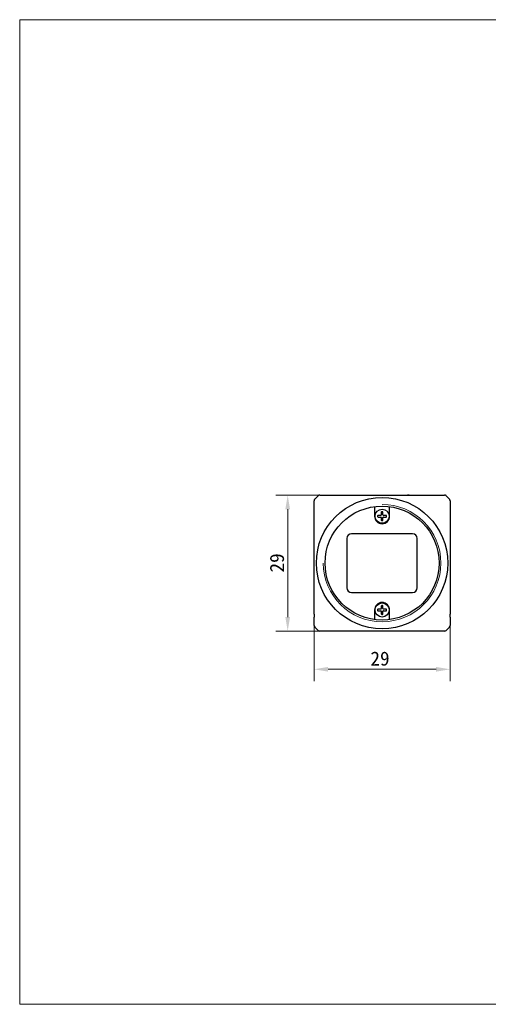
# Model space of a CAD drawing. Header units: millimetres. Extents: x 792 to 1089, y 318 to 528.
# Tile 1 of 2: x 792 to 892, y 318 to 528. Entities that reach past the tile are written whole.
import ezdxf

# ---------------------------------------------------------------- set-up
doc = ezdxf.new("R2010")
doc.units = ezdxf.units.MM
doc.header["$LTSCALE"] = 16.335
doc.header["$PDMODE"] = 3
doc.header["$PDSIZE"] = 8
doc.layers.get('0').update_dxf_attribs({"linetype": 'CONTINUOUS'})
doc.layers.get('Defpoints').update_dxf_attribs({"linetype": 'CONTINUOUS'})
for name, color, linetype in [('00_COMPONENTS', 7, 'CONTINUOUS'), ('ASM_DXF_FORMAT', 7, 'CONTINUOUS'), ('D-01-35-26-0DXF_CONTINUOUS_LINE', 7, 'CONTINUOUS'), ('D-01-36-26-0DXF_CONTINUOUS_LINE', 7, 'CONTINUOUS')]:
    doc.layers.add(name, color=color, linetype=linetype)
doc.styles.get("Standard").update_dxf_attribs({"font": 'simfang.ttf'})
doc.dimstyles.new('DIMSTYLE_1', dxfattribs={"dimtxt": 3, "dimasz": 3, "dimexe": 2.5, "dimexo": 0, "dimgap": 0.75, "dimtad": 1, "dimdsep": 46, "dimtxsty": 'STANDARD', "dimblk": '_FILLED', "dimcen": 0.09, "dimclrd": 8, "dimclre": 8, "dimclrt": 7, "dimadec": 0, "dimazin": 0, "dimtp": 0.001, "dimtm": 0.001, "dimtfac": 1, "dimtofl": 0, "dimtmove": 0, "dimatfit": 3, "dimldrblk": '_FILLED', "dimfxl": 1, "dimtolj": 1, "dimlwd": 9, "dimlwe": 9, "dimarcsym": 0})
doc.dimstyles.new('DIMSTYLE_1$0', dxfattribs={"dimtxt": 3, "dimasz": 3, "dimexe": 2.5, "dimexo": 0, "dimgap": 0.75, "dimtad": 1, "dimdsep": 46, "dimtxsty": 'STANDARD', "dimblk": '_FILLED', "dimcen": 0.09, "dimclrd": 8, "dimclre": 8, "dimclrt": 7, "dimadec": 0, "dimazin": 0, "dimtp": 0.001, "dimtm": 0.001, "dimtfac": 1, "dimtofl": 0, "dimtmove": 0, "dimatfit": 3, "dimldrblk": '_FILLED', "dimfxl": 1, "dimtolj": 1, "dimlwd": 9, "dimlwe": 9, "dimarcsym": 0})

# ---------------------------------------------------------------- blocks, each defined once
blk = doc.blocks.new('_FILLED')
at = {"color": 0, "linetype": 'ByBlock'}
blk.add_solid([(0, 0), (-1, 0.167), (-1, -0.167)], dxfattribs=at)
blk = doc.blocks.new('*D152')
at = {"layer": 'D-01-35-26-0DXF_CONTINUOUS_LINE', "color": 8, "linetype": 'Continuous', "lineweight": 9, "transparency": 16777216}
for p, q in [((856.1, 426.4), (846.78, 426.4)), ((849.28, 423.4), (849.28, 400.4)), ((856.99, 397.4), (846.78, 397.4))]:
    blk.add_line(p, q, dxfattribs=at)
at = {"layer": 'Defpoints', "color": 0, "linetype": 'Continuous', "transparency": 16777216}
for p in [(856.1, 426.4), (849.28, 397.4), (856.99, 397.4)]:
    blk.add_point(p, dxfattribs=at)
at = {"layer": 'D-01-35-26-0DXF_CONTINUOUS_LINE', "color": 8, "linetype": 'Continuous', "lineweight": 9, "transparency": 16777216, "xscale": 3, "yscale": 3, "zscale": 3}
for p, rotation in [((849.28, 426.4), 90), ((849.28, 397.4), 270)]:
    blk.add_blockref('_FILLED', p, dxfattribs=dict(at, rotation=rotation))
at = {"layer": 'D-01-35-26-0DXF_CONTINUOUS_LINE', "color": 7, "linetype": 'Continuous', "lineweight": 30, "transparency": 16777216, "insert": (845.49, 411.94), "char_height": 3, "attachment_point": 2, "rotation": 90}
blk.add_mtext('\\A1;29', dxfattribs=at)
blk = doc.blocks.new('*D163')
at = {"color": 8, "linetype": 'ByBlock', "lineweight": 9, "transparency": 16777216}
for p, q in [((854.89, 400.4), (854.89, 386.75)), ((883.89, 400.4), (883.89, 386.75)), ((857.89, 389.25), (880.89, 389.25))]:
    blk.add_line(p, q, dxfattribs=at)
at = {"layer": 'Defpoints', "color": 0, "transparency": 16777216}
for p in [(854.89, 400.4), (883.89, 400.4), (883.89, 389.25)]:
    blk.add_point(p, dxfattribs=at)
at = {"color": 8, "lineweight": 9, "transparency": 16777216, "xscale": 3, "yscale": 3, "zscale": 3, "rotation": 180}
blk.add_blockref('_FILLED', (854.89, 389.25), dxfattribs=at)
at = {"color": 8, "lineweight": 9, "transparency": 16777216, "xscale": 3, "yscale": 3, "zscale": 3}
blk.add_blockref('_FILLED', (883.89, 389.25), dxfattribs=at)
at = {"color": 7, "transparency": 16777216, "insert": (868.95, 391.51), "char_height": 3, "attachment_point": 5}
blk.add_mtext('\\A1;29', dxfattribs=at)

msp = doc.modelspace()

# ---------------------------------------------------------------- linework, layer by layer
at = {"layer": '00_COMPONENTS', "color": 7}
for p, q in [((869.2117, 422.7474), (869.2117, 422.1812)), ((869.5717, 422.1812), (869.5717, 422.7474)), ((854.9158, 420.4512), (854.9157, 420.4512)), ((869.1117, 422.0812), (868.5455, 422.0812)), ((868.5455, 421.7212), (869.1117, 421.7212)), ((869.2117, 421.6212), (869.2117, 421.0549)), ((869.5717, 421.0549), (869.5717, 421.6212)), ((870.2379, 422.0812), (869.6717, 422.0812)), ((869.6717, 421.7212), (870.2379, 421.7212)), ((883.8676, 403.3511), (883.8677, 403.3512)), ((869.1117, 402.0812), (868.5455, 402.0812)), ((868.5455, 401.7212), (869.1117, 401.7212)), ((869.2117, 402.7474), (869.2117, 402.1812)), ((869.2117, 401.6212), (869.2117, 401.0549)), ((869.5717, 402.1812), (869.5717, 402.7474)), ((869.5717, 401.0549), (869.5717, 401.6212)), ((870.2379, 402.0812), (869.6717, 402.0812)), ((869.6717, 401.7212), (870.2379, 401.7212))]:
    msp.add_line(p, q, dxfattribs=at)
at = {"layer": '00_COMPONENTS', "color": 4}
msp.add_line((869.1117, 402.0812), (869.1117, 402.1103), dxfattribs=at)
at = {"layer": '00_COMPONENTS', "color": 7}
for centre, radius, start, end in [((856.0997, 425.8999), 0.5015, 124.963589, 134.975313), ((856.0992, 425.8985), 0.5027, 90.04029, 104.966887), ((855.3944, 425.1937), 0.5027, 165.033075, 179.959707), ((855.3922, 425.1935), 0.5007, 145.034134, 149.973803), ((855.3929, 425.1931), 0.5015, 135.024712, 145.043164), ((869.1117, 422.1812), 0.1, 270, 0), ((869.3117, 422.7474), 0.1, 95.400537, 180), ((869.3917, 421.9012), 0.95, 84.599463, 95.400537), ((869.4717, 422.7474), 0.1, 0, 84.599463), ((869.6717, 422.1812), 0.1, 180, 270), ((869.3917, 421.9012), 0.95, 174.599463, 185.400537), ((868.5455, 421.9812), 0.1, 90, 174.599463), ((868.5455, 421.8212), 0.1, 185.400537, 270), ((869.1117, 421.6212), 0.1, 0, 90), ((869.3117, 421.0549), 0.1, 180, 264.599463), ((869.3917, 421.9012), 0.95, 264.599463, 275.400537), ((869.4717, 421.0549), 0.1, 275.400537, 0), ((869.6717, 421.6212), 0.1, 90, 180), ((870.2379, 421.9812), 0.1, 5.400537, 90), ((870.2379, 421.8212), 0.1, 270, 354.599463), ((869.3917, 421.9012), 0.95, 354.599463, 5.400537), ((869.3917, 401.9012), 0.95, 174.599463, 185.400537), ((868.5455, 401.9812), 0.1, 90, 174.599463), ((868.5455, 401.8212), 0.1, 185.400537, 270), ((869.1117, 402.1812), 0.1, 270, 0), ((869.1117, 401.6212), 0.1, 0, 90), ((869.3117, 402.7474), 0.1, 95.400537, 180), ((869.3917, 401.9012), 0.95, 84.599463, 95.400537), ((869.4717, 402.7474), 0.1, 0, 84.599463), ((869.6717, 402.1812), 0.1, 180, 270), ((869.6717, 401.6212), 0.1, 90, 180), ((870.2379, 401.9812), 0.1, 5.400537, 90), ((870.2379, 401.8212), 0.1, 270, 354.599463), ((869.3917, 401.9012), 0.95, 354.599463, 5.400537), ((869.3117, 401.0549), 0.1, 180, 264.599463), ((869.3917, 401.9012), 0.95, 264.599463, 275.400537), ((869.4717, 401.0549), 0.1, 275.400537, 0)]:
    msp.add_arc(centre, radius, start, end, dxfattribs=at)
msp.add_ellipse((875.1917, 426.3977), major_axis=(0.4, 0), ratio=0.00872687, start_param=-4.71238898, end_param=-3.14159265, dxfattribs=at)
at = {"layer": 'ASM_DXF_FORMAT', "color": 7, "linetype": 'Continuous', "lineweight": 15}
for p, q in [((792.1945, 317.797), (792.1945, 527.797)), ((792.1945, 527.797), (1089.1945, 527.797)), ((792.1945, 317.797), (1089.1945, 317.797))]:
    msp.add_line(p, q, dxfattribs=at)
at = {"layer": 'D-01-35-26-0DXF_CONTINUOUS_LINE', "color": 7, "linetype": 'Continuous', "lineweight": 30}
for p, q in [((856.0988, 426.4012), (874.8801, 426.4012)), ((874.935, 426.4012), (882.6846, 426.4012)), ((854.8917, 401.0279), (854.8917, 425.1941)), ((855.0382, 425.5476), (855.7453, 426.2547)), ((883.0382, 426.2547), (883.7453, 425.5476)), ((883.8917, 425.1941), (883.8917, 401.0279)), ((867.7917, 423.9454), (867.7917, 421.9012)), ((870.9917, 421.9012), (870.9917, 423.9454)), ((875.8917, 418.1512), (862.8917, 418.1512)), ((861.8917, 417.1512), (861.8917, 406.6512)), ((876.8917, 406.6512), (876.8917, 417.1512)), ((862.8917, 405.6512), (875.8917, 405.6512)), ((867.7917, 401.9012), (867.7917, 399.857)), ((870.9917, 399.857), (870.9917, 401.9012)), ((854.8917, 401.0279), (854.8917, 400.4012)), ((854.8917, 398.6083), (854.8917, 400.4012)), ((883.8917, 400.4012), (883.8917, 401.0279)), ((883.8917, 400.4012), (883.8917, 398.6083)), ((855.0382, 398.2547), (855.7453, 397.5476)), ((882.6846, 397.4012), (856.0988, 397.4012)), ((883.0381, 397.5476), (883.7453, 398.2547)), ((883.7101, 398.2202), (883.7103, 398.2198))]:
    msp.add_line(p, q, dxfattribs=at)
for centre, radius in [((869.3917, 411.9012), 14), ((869.3917, 411.9012), 12.15), ((869.3917, 421.9012), 1.5), ((869.3917, 401.9012), 1.5)]:
    msp.add_circle(centre, radius, dxfattribs=at)
for centre, radius, start, end in [((856.0988, 425.9012), 0.5, 90, 135), ((856.0991, 425.901), 0.5003, 118.988703, 124.973501), ((856.0984, 425.9021), 0.499, 114.716341, 118.978215), ((882.6843, 425.8985), 0.5027, 75.033113, 89.95971), ((882.6846, 425.9012), 0.5, 45, 90), ((882.6851, 425.9023), 0.4987, 59.982848, 64.985188), ((882.6841, 425.9007), 0.5007, 55.034147, 59.973832), ((882.6837, 425.8999), 0.5015, 45.024711, 55.043176), ((855.3917, 425.1941), 0.5, 135, 180), ((855.3905, 425.1946), 0.4987, 149.982819, 154.985146), ((883.3905, 425.1931), 0.5015, 34.963589, 44.975313), ((883.3917, 425.1941), 0.5, 0, 45), ((883.3916, 425.1938), 0.5003, 28.982473, 34.973502), ((883.3927, 425.1945), 0.499, 24.710779, 28.971974), ((883.389, 425.1937), 0.5027, 0.04029, 14.966908), ((869.3917, 421.9012), 1.6, 180, 0), ((862.8917, 417.1512), 1, 90, 180), ((875.8917, 417.1512), 1, 0, 90), ((862.8917, 406.6512), 1, 180, 270), ((875.8917, 406.6512), 1, 270, 0), ((869.3917, 401.9012), 1.6, 0, 180), ((855.3916, 398.6082), 0.4999, 179.994628, 225.003217), ((855.3945, 398.6101), 0.5033, 203.50677, 216.921415), ((856.0988, 397.9011), 0.5, 225, 270), ((856.0995, 397.9046), 0.5034, 248.429142, 262.013133), ((882.6846, 397.9011), 0.5, 270, 315), ((882.6838, 397.9048), 0.5036, 277.497384, 291.568173), ((883.3919, 398.6082), 0.4998, 315, 0.005409), ((883.3927, 398.6072), 0.4985, 315.007864, 320.022361), ((883.3886, 398.6103), 0.5036, 322.32585, 336.48911)]:
    msp.add_arc(centre, radius, start, end, dxfattribs=at)
at = {"layer": 'D-01-36-26-0DXF_CONTINUOUS_LINE', "color": 7, "linetype": 'Continuous', "lineweight": 15}
msp.add_arc((869.3917, 411.9012), 12.52, 180, 90, dxfattribs=at)

# ---------------------------------------------------------------- dimensions: what is measured, and where the dimension line sits
dim = msp.add_linear_dim(base=(883.8917, 389.2477), p1=(854.8917, 400.4012), p2=(883.8917, 400.4012), dimstyle='DIMSTYLE_1$0', override={"dimarcsym": 1})
dim.commit()
dim.dimension.update_dxf_attribs({"geometry": '*D163', "text_midpoint": (868.9502, 389.2477), "dimtype": 160})
at = {"layer": 'D-01-35-26-0DXF_CONTINUOUS_LINE', "color": 7, "linetype": 'Continuous', "lineweight": 30}
dim = msp.add_linear_dim(base=(849.2762, 397.4012), p1=(856.0988, 426.4012), p2=(856.9912, 397.4012), angle=270, dimstyle='DIMSTYLE_1', dxfattribs=at)
dim.commit()
dim.dimension.update_dxf_attribs({"geometry": '*D152', "text_midpoint": (849.2762, 411.9392), "dimtype": 160})

doc.saveas('drawing.dxf')
